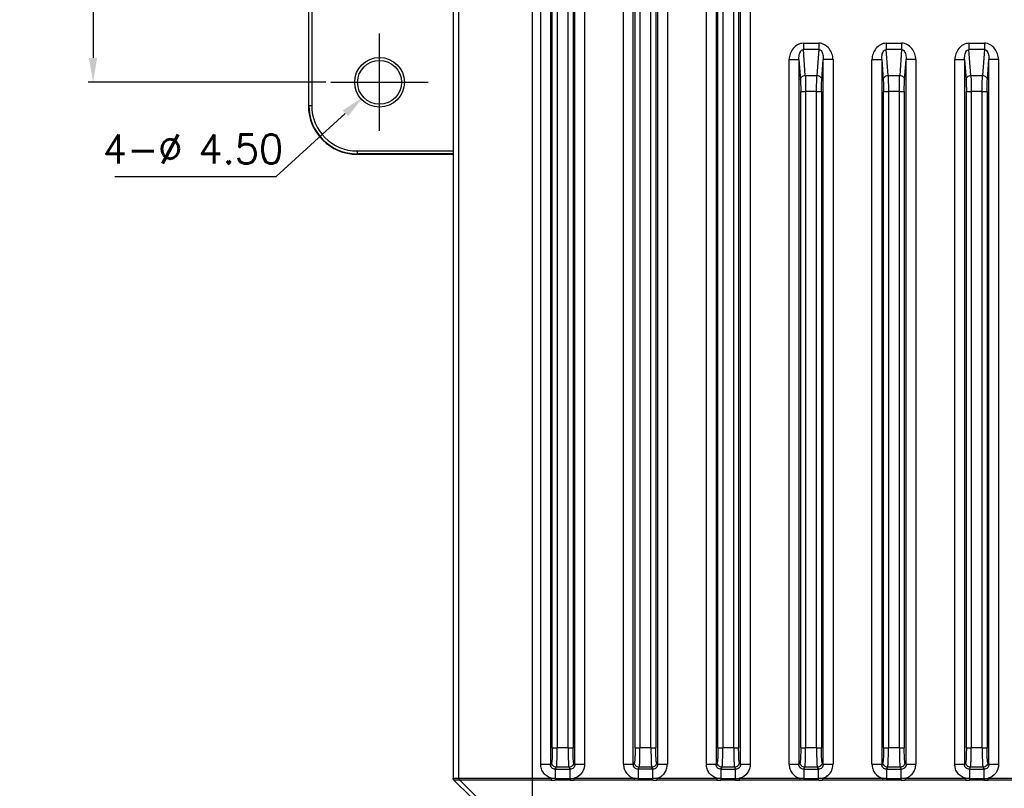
# Model space of a CAD drawing. Header units: millimetres. Extents: x 0 to 776, y 0 to 509.
# Tile 20 of 100: x 119 to 220, y 160 to 239. Entities that reach past the tile are written whole.
import ezdxf

# ---------------------------------------------------------------- set-up
doc = ezdxf.new("R2010")
doc.units = ezdxf.units.MM
doc.layers.add('DM', color=4, linetype='Continuous')
doc.layers.add('SLD-0', color=179, linetype='Continuous')
doc.styles.add('SLDTEXTSTYLE0', font='ROMANS', dxfattribs={"width": 0.84})
doc.styles.add('SLDTEXTSTYLE1', font='ROMANS', dxfattribs={"width": 0.97})
doc.dimstyles.new('SLDDIMSTYLE2', dxfattribs={"dimtxt": 3, "dimasz": 3.302, "dimexe": 0, "dimexo": 0.0625, "dimgap": 0.75, "dimtad": 1, "dimrnd": 1e-09, "dimzin": 4, "dimdsep": 46, "dimtxsty": 'SLDTEXTSTYLE0', "dimblk1": 'NONE', "dimblk2": 'NONE', "dimsah": 1, "dimcen": 0.09, "dimadec": 0, "dimazin": 1, "dimtfac": 1, "dimtofl": 0, "dimtmove": 0, "dimatfit": 3, "dimldrblk": 'NONE', "dimfxl": 1, "dimfrac": 2, "dimtolj": 1, "dimtzin": 12, "dimarcsym": 0})
doc.dimstyles.new('SLDDIMSTYLE3', dxfattribs={"dimtxt": 3, "dimasz": 3.302, "dimexe": 0, "dimexo": 0.0625, "dimgap": 0.75, "dimtad": 1, "dimrnd": 1e-09, "dimzin": 4, "dimdsep": 46, "dimtxsty": 'SLDTEXTSTYLE0', "dimblk1": 'NONE', "dimblk2": 'NONE', "dimsah": 1, "dimcen": 0, "dimadec": 0, "dimazin": 1, "dimtfac": 1, "dimtmove": 0, "dimatfit": 3, "dimldrblk": 'NONE', "dimfxl": 1, "dimfrac": 2, "dimtolj": 1, "dimtzin": 12, "dimarcsym": 0})

# ---------------------------------------------------------------- blocks, each defined once
blk = doc.blocks.new('_D_4')
at = {"layer": 'DM', "color": 7}
for p, q in [((155.4, 281.99), (125.99, 281.99)), ((126.49, 279.49), (126.49, 235.49)), ((150.4, 232.99), (125.99, 232.99))]:
    blk.add_line(p, q, dxfattribs=at)
for points in [[(126.91, 279.49), (126.07, 279.49), (126.49, 281.99)], [(126.07, 235.49), (126.91, 235.49), (126.49, 232.99)]]:
    blk.add_solid(points, dxfattribs=at)
at = {"layer": 'DM', "color": 7, "insert": (122.17, 251.94), "char_height": 3, "attachment_point": 1, "rotation": 90, "style": 'SLDTEXTSTYLE1'}
blk.add_mtext('49.00', dxfattribs=at)
blk = doc.blocks.new('_None')
blk = doc.blocks.new('_D_5')
at = {"layer": 'DM', "color": 7}
for p, q in [((155.9, 227.99), (155.9, 237.99)), ((150.9, 232.99), (160.9, 232.99)), ((145.27, 223.32), (152.38, 229.79)), ((128.72, 223.32), (145.27, 223.32))]:
    blk.add_line(p, q, dxfattribs=at)
blk.add_solid([(152.66, 229.49), (152.1, 230.1), (154.23, 231.48)], dxfattribs=at)
at = {"layer": 'DM', "color": 7, "char_height": 3, "attachment_point": 1, "style": 'SLDTEXTSTYLE1'}
for s, insert in [('4-', (127.49, 227.64)), ('%%c', (133.17, 227.64)), ('4.50', (137.29, 227.64))]:
    blk.add_mtext(s, dxfattribs=dict(at, insert=insert))
blk = doc.blocks.new('_D_7')
at = {"layer": 'DM', "color": 7}
for p, q in [((155.9, 245.57), (155.9, 255.57)), ((150.9, 250.57), (160.9, 250.57)), ((146.27, 240.71), (152.37, 246.96)), ((130.21, 240.71), (146.27, 240.71))]:
    blk.add_line(p, q, dxfattribs=at)
blk.add_solid([(152.67, 246.66), (152.07, 247.25), (154.12, 248.74)], dxfattribs=at)
at = {"layer": 'DM', "color": 7, "char_height": 3, "attachment_point": 1, "style": 'SLDTEXTSTYLE1'}
for s, insert in [('4-', (128.73, 245.03)), ('%%c', (134.42, 245.03)), ('5.10', (138.53, 245.03))]:
    blk.add_mtext(s, dxfattribs=dict(at, insert=insert))
blk = doc.blocks.new('_D_11')
at = {"layer": 'DM', "color": 7}
for p, q in [((304.15, 252.34), (304.15, 262.34)), ((299.15, 257.34), (309.15, 257.34)), ((313.71, 244.12), (308.1, 251.87)), ((330.34, 244.12), (313.71, 244.12))]:
    blk.add_line(p, q, dxfattribs=at)
blk.add_arc((304.15, 257.34), 4.25, 299.1309, 305.9889, dxfattribs=at)
blk.add_solid([(308.44, 252.12), (307.76, 251.63), (306.64, 253.9)], dxfattribs=at)
at = {"layer": 'DM', "color": 7, "char_height": 3, "attachment_point": 1, "style": 'SLDTEXTSTYLE1'}
for s, insert in [('2-', (313.51, 248.44)), ('%%c', (319.2, 248.44)), ('8.50', (323.31, 248.44))]:
    blk.add_mtext(s, dxfattribs=dict(at, insert=insert))
blk = doc.blocks.new('_D_21')
at = {"layer": 'DM', "color": 7}
for p, q in [((594.08, 192.37), (610.62, 192.37)), ((610.62, 192.37), (618.44, 188.57)), ((623.84, 180.94), (623.84, 190.94)), ((618.84, 185.94), (628.84, 185.94))]:
    blk.add_line(p, q, dxfattribs=at)
blk.add_solid([(618.26, 188.19), (618.62, 188.94), (620.69, 187.47)], dxfattribs=at)
at = {"layer": 'DM', "color": 7, "char_height": 3, "attachment_point": 1, "style": 'SLDTEXTSTYLE1'}
for s, insert in [('4-', (592.84, 196.69)), ('%%c', (598.53, 196.69)), ('7.00', (602.64, 196.69))]:
    blk.add_mtext(s, dxfattribs=dict(at, insert=insert))

msp = doc.modelspace()

# ---------------------------------------------------------------- linework, layer by layer
at = {"layer": 'SLD-0', "color": 7, "linetype": 'Continuous'}
for p, q in [((171.547, 351.581), (171.547, 159.581)), ((163.461, 349.678), (163.461, 161.485)), ((164.049, 161.485), (164.049, 349.678)), ((172.445, 162.927), (172.445, 348.236)), ((173.443, 348.236), (173.443, 162.927)), ((175.944, 162.927), (175.944, 348.236)), ((176.943, 348.236), (176.943, 162.927)), ((180.945, 162.927), (180.945, 348.236)), ((181.943, 162.927), (181.943, 348.236)), ((184.444, 348.236), (184.444, 162.927)), ((185.443, 348.236), (185.443, 162.927)), ((189.445, 162.927), (189.445, 348.236)), ((190.443, 348.236), (190.443, 162.927)), ((192.944, 162.927), (192.944, 348.236)), ((193.943, 348.236), (193.943, 162.927)), ((173.631, 164.614), (173.631, 346.552)), ((174.13, 346.549), (174.13, 164.614)), ((175.257, 164.614), (175.257, 346.549)), ((175.756, 346.549), (175.756, 164.611)), ((182.131, 164.614), (182.131, 346.552)), ((182.63, 346.549), (182.63, 164.614)), ((183.757, 164.614), (183.757, 346.549)), ((184.256, 346.549), (184.256, 164.611)), ((190.631, 164.614), (190.631, 346.552)), ((191.13, 346.549), (191.13, 164.614)), ((192.257, 164.614), (192.257, 346.549)), ((192.756, 346.549), (192.756, 164.611)), ((148.596, 284.391), (148.596, 230.591)), ((148.638, 230.591), (148.638, 284.391)), ((148.937, 284.391), (148.937, 230.591)), ((199.397, 236.998), (199.397, 236.343)), ((199.397, 236.998), (200.99, 236.998)), ((200.99, 236.998), (200.99, 236.343)), ((207.897, 236.998), (207.897, 236.343)), ((207.897, 236.998), (209.49, 236.998)), ((209.49, 236.998), (209.49, 236.343)), ((216.397, 236.998), (217.99, 236.998)), ((216.397, 236.998), (216.397, 236.343)), ((217.99, 236.998), (217.99, 236.343)), ((199.597, 233.678), (199.397, 236.343)), ((200.99, 236.343), (199.397, 236.343)), ((200.99, 236.343), (200.791, 233.678)), ((208.097, 233.678), (207.897, 236.343)), ((209.49, 236.343), (207.897, 236.343)), ((209.49, 236.343), (209.291, 233.678)), ((217.99, 236.343), (216.397, 236.343)), ((216.597, 233.678), (216.397, 236.343)), ((217.99, 236.343), (217.791, 233.678)), ((197.945, 162.927), (197.945, 235.326)), ((197.945, 235.326), (198.943, 235.326)), ((198.943, 235.326), (199.097, 233.268)), ((198.943, 235.326), (198.943, 162.927)), ((201.29, 233.268), (201.444, 235.326)), ((201.444, 162.927), (201.444, 235.326)), ((202.443, 235.326), (201.444, 235.326)), ((202.443, 235.326), (202.443, 162.927)), ((206.445, 162.927), (206.445, 235.326)), ((206.445, 235.326), (207.443, 235.326)), ((207.443, 235.326), (207.597, 233.268)), ((207.443, 235.326), (207.443, 162.927)), ((209.79, 233.268), (209.944, 235.326)), ((209.944, 162.927), (209.944, 235.326)), ((210.943, 235.326), (209.944, 235.326)), ((210.943, 235.326), (210.943, 162.927)), ((214.945, 235.326), (215.943, 235.326)), ((214.945, 162.927), (214.945, 235.326)), ((215.943, 235.326), (216.097, 233.268)), ((215.943, 235.326), (215.943, 162.927)), ((218.29, 233.268), (218.444, 235.326)), ((219.443, 235.326), (218.444, 235.326)), ((218.444, 162.927), (218.444, 235.326)), ((219.443, 235.326), (219.443, 162.927)), ((199.597, 233.678), (200.791, 233.678)), ((208.097, 233.678), (209.291, 233.678)), ((216.597, 233.678), (217.791, 233.678)), ((199.131, 164.614), (199.131, 232.039)), ((199.63, 232.039), (199.63, 164.614)), ((200.757, 232.039), (199.63, 232.039)), ((200.757, 164.614), (200.757, 232.039)), ((200.757, 232.039), (201.256, 232.039)), ((200.82, 232.039), (200.942, 232.039)), ((200.942, 232.039), (201.211, 232.039)), ((201.211, 232.039), (201.256, 232.039)), ((201.256, 232.039), (201.256, 164.611)), ((207.631, 164.614), (207.631, 232.039)), ((208.13, 232.039), (208.13, 164.614)), ((209.257, 232.039), (208.13, 232.039)), ((209.257, 164.614), (209.257, 232.039)), ((209.257, 232.039), (209.756, 232.039)), ((209.32, 232.039), (209.442, 232.039)), ((209.442, 232.039), (209.711, 232.039)), ((209.711, 232.039), (209.756, 232.039)), ((209.756, 232.039), (209.756, 164.611)), ((216.131, 164.614), (216.131, 232.039)), ((217.757, 232.039), (216.63, 232.039)), ((216.63, 232.039), (216.63, 164.614)), ((217.757, 232.039), (218.256, 232.039)), ((217.757, 164.614), (217.757, 232.039)), ((217.82, 232.039), (217.942, 232.039)), ((217.942, 232.039), (218.211, 232.039)), ((218.211, 232.039), (218.256, 232.039)), ((218.256, 232.039), (218.256, 164.611)), ((148.596, 230.591), (148.937, 230.591)), ((153.596, 225.932), (153.596, 225.591)), ((153.596, 225.932), (163.451, 225.932)), ((163.451, 225.633), (153.596, 225.633)), ((153.596, 225.591), (163.451, 225.591)), ((173.631, 164.614), (174.13, 164.614)), ((175.257, 164.614), (174.13, 164.614)), ((175.257, 164.614), (175.756, 164.614)), ((182.131, 164.614), (182.63, 164.614)), ((183.757, 164.614), (182.63, 164.614)), ((183.757, 164.614), (184.256, 164.614)), ((190.631, 164.614), (191.13, 164.614)), ((192.257, 164.614), (191.13, 164.614)), ((192.257, 164.614), (192.756, 164.614)), ((199.131, 164.614), (199.63, 164.614)), ((200.757, 164.614), (199.63, 164.614)), ((200.757, 164.614), (201.256, 164.614)), ((207.631, 164.614), (208.13, 164.614)), ((209.257, 164.614), (208.13, 164.614)), ((209.257, 164.614), (209.756, 164.614)), ((216.131, 164.614), (216.63, 164.614)), ((217.757, 164.614), (216.63, 164.614)), ((217.757, 164.614), (218.256, 164.614)), ((172.445, 162.927), (173.443, 162.927)), ((173.559, 163.12), (173.443, 162.927)), ((175.944, 162.927), (175.828, 163.12)), ((175.944, 162.927), (176.943, 162.927)), ((180.945, 162.927), (181.943, 162.927)), ((182.059, 163.12), (181.943, 162.927)), ((184.444, 162.927), (184.328, 163.12)), ((184.444, 162.927), (185.443, 162.927)), ((189.445, 162.927), (190.443, 162.927)), ((190.559, 163.12), (190.443, 162.927)), ((192.944, 162.927), (192.828, 163.12)), ((192.944, 162.927), (193.943, 162.927)), ((197.945, 162.927), (198.943, 162.927)), ((199.059, 163.12), (198.943, 162.927)), ((201.444, 162.927), (201.328, 163.12)), ((201.444, 162.927), (202.443, 162.927)), ((206.445, 162.927), (207.443, 162.927)), ((207.559, 163.12), (207.443, 162.927)), ((209.944, 162.927), (209.828, 163.12)), ((209.944, 162.927), (210.943, 162.927)), ((214.945, 162.927), (215.943, 162.927)), ((216.059, 163.12), (215.943, 162.927)), ((218.444, 162.927), (218.328, 163.12)), ((218.444, 162.927), (219.443, 162.927)), ((173.94, 162.424), (174.058, 162.622)), ((173.94, 162.424), (175.447, 162.424)), ((173.94, 162.424), (173.94, 161.31)), ((175.329, 162.622), (174.058, 162.622)), ((175.329, 162.622), (175.447, 162.424)), ((175.447, 161.475), (175.447, 162.424)), ((182.44, 162.424), (182.558, 162.622)), ((183.947, 162.424), (182.44, 162.424)), ((182.44, 162.424), (182.44, 161.308)), ((183.829, 162.622), (182.558, 162.622)), ((183.829, 162.622), (183.947, 162.424)), ((183.947, 161.308), (183.947, 162.424)), ((190.94, 162.424), (191.058, 162.622)), ((190.94, 162.424), (192.447, 162.424)), ((190.94, 162.424), (190.94, 161.31)), ((192.329, 162.622), (191.058, 162.622)), ((192.329, 162.622), (192.447, 162.424)), ((192.447, 161.475), (192.447, 162.424)), ((199.44, 162.424), (199.558, 162.622)), ((199.44, 162.424), (200.947, 162.424)), ((199.44, 162.424), (199.44, 161.308)), ((200.829, 162.622), (199.558, 162.622)), ((200.829, 162.622), (200.947, 162.424)), ((200.947, 161.308), (200.947, 162.424)), ((207.94, 162.424), (208.058, 162.622)), ((207.94, 162.424), (209.447, 162.424)), ((207.94, 162.424), (207.94, 161.308)), ((209.329, 162.622), (208.058, 162.622)), ((209.329, 162.622), (209.447, 162.424)), ((209.447, 161.308), (209.447, 162.424)), ((216.44, 162.424), (216.558, 162.622)), ((216.44, 162.424), (217.947, 162.424)), ((216.44, 162.424), (216.44, 161.31)), ((217.829, 162.622), (216.558, 162.622)), ((217.829, 162.622), (217.947, 162.424)), ((217.947, 161.475), (217.947, 162.424)), ((163.461, 161.485), (173.53, 161.485)), ((165.261, 159.581), (163.534, 161.308)), ((171.547, 161.308), (163.534, 161.308)), ((165.849, 159.581), (164.122, 161.308)), ((173.53, 161.308), (171.547, 161.308)), ((173.53, 161.485), (173.53, 161.308)), ((173.94, 161.475), (175.447, 161.475)), ((175.447, 161.308), (173.94, 161.31)), ((175.447, 161.475), (175.447, 161.308)), ((175.858, 161.485), (182.03, 161.485)), ((175.858, 161.31), (175.858, 161.485)), ((182.03, 161.31), (175.858, 161.31)), ((182.03, 161.485), (182.03, 161.31)), ((182.44, 161.475), (183.947, 161.475)), ((183.947, 161.308), (182.44, 161.308)), ((184.358, 161.485), (190.53, 161.485)), ((184.358, 161.485), (184.358, 161.31)), ((190.53, 161.308), (184.358, 161.31)), ((190.53, 161.485), (190.53, 161.308)), ((190.94, 161.475), (192.447, 161.475)), ((192.447, 161.308), (190.94, 161.31)), ((192.447, 161.475), (192.447, 161.308)), ((192.858, 161.485), (199.03, 161.485)), ((192.858, 161.31), (192.858, 161.485)), ((199.03, 161.31), (192.858, 161.31)), ((199.03, 161.485), (199.03, 161.31)), ((199.44, 161.475), (200.947, 161.475)), ((200.947, 161.308), (199.44, 161.308)), ((201.358, 161.485), (207.53, 161.485)), ((201.358, 161.485), (201.358, 161.31)), ((207.53, 161.31), (201.358, 161.31)), ((207.53, 161.485), (207.53, 161.31)), ((207.94, 161.475), (209.447, 161.475)), ((209.447, 161.308), (207.94, 161.308)), ((209.858, 161.485), (216.03, 161.485)), ((209.858, 161.485), (209.858, 161.31)), ((216.03, 161.308), (209.858, 161.31)), ((216.03, 161.485), (216.03, 161.308)), ((216.44, 161.475), (217.947, 161.475)), ((217.947, 161.308), (216.44, 161.31)), ((217.947, 161.475), (217.947, 161.308)), ((218.358, 161.485), (224.53, 161.485)), ((218.358, 161.31), (218.358, 161.485)), ((224.53, 161.308), (218.358, 161.31))]:
    msp.add_line(p, q, dxfattribs=at)
for radius in [2.55, 2.25]:
    msp.add_circle((155.896, 232.991), radius, dxfattribs=at)
for centre, radius, start, end in [((153.596, 230.591), 5, 180, 270), ((153.596, 230.591), 4.958, 180, 270), ((153.596, 230.591), 4.659, 180, 270), ((175.454, 169.274), 7.799, 269.94819, 272.96357), ((192.454, 169.274), 7.799, 269.94819, 272.96357), ((217.954, 169.274), 7.799, 269.94819, 272.96357)]:
    msp.add_arc(centre, radius, start, end, dxfattribs=at)
for points, knots in [([(199.397, 236.998), (199.196, 236.998), (198.787, 236.888), (198.324, 236.473), (198.027, 235.934), (197.945, 235.528), (197.945, 235.326)], [0, 0, 0, 0, 0.2490915, 0.4990955, 0.7496639, 1, 1, 1, 1]), ([(202.443, 235.326), (202.438, 235.528), (202.362, 235.934), (202.065, 236.474), (201.673, 236.817), (201.297, 236.973), (201.091, 237.004), (200.99, 236.998)], [0, 0, 0, 0, 0.249823, 0.4997951, 0.7489748, 0.8748746, 1, 1, 1, 1]), ([(207.897, 236.998), (207.696, 236.998), (207.287, 236.888), (206.824, 236.473), (206.527, 235.934), (206.445, 235.528), (206.445, 235.326)], [0, 0, 0, 0, 0.2490915, 0.4990955, 0.7496639, 1, 1, 1, 1]), ([(210.943, 235.326), (210.938, 235.528), (210.862, 235.934), (210.565, 236.474), (210.173, 236.817), (209.797, 236.973), (209.591, 237.004), (209.49, 236.998)], [0, 0, 0, 0, 0.249823, 0.4997951, 0.7489748, 0.8748746, 1, 1, 1, 1]), ([(216.397, 236.998), (216.196, 236.998), (215.787, 236.888), (215.324, 236.473), (215.027, 235.934), (214.945, 235.528), (214.945, 235.326)], [0, 0, 0, 0, 0.2490915, 0.4990955, 0.7496639, 1, 1, 1, 1]), ([(219.443, 235.326), (219.438, 235.528), (219.362, 235.934), (219.065, 236.474), (218.673, 236.817), (218.297, 236.973), (218.091, 237.004), (217.99, 236.998)], [0, 0, 0, 0, 0.249823, 0.4997951, 0.7489748, 0.8748746, 1, 1, 1, 1]), ([(198.943, 235.326), (198.94, 235.437), (198.948, 235.632), (198.997, 235.9), (199.077, 236.118), (199.203, 236.291), (199.336, 236.345), (199.397, 236.343)], [0, 0, 0, 0, 0.2767179, 0.4808347, 0.6747961, 0.8480364, 1, 1, 1, 1]), ([(200.99, 236.343), (201.031, 236.344), (201.116, 236.323), (201.242, 236.223), (201.342, 236.049), (201.432, 235.741), (201.449, 235.492), (201.444, 235.326)], [0, 0, 0, 0, 0.1005792, 0.2087794, 0.389616, 0.5875533, 1, 1, 1, 1]), ([(207.443, 235.326), (207.44, 235.437), (207.448, 235.632), (207.497, 235.9), (207.577, 236.118), (207.703, 236.291), (207.836, 236.345), (207.897, 236.343)], [0, 0, 0, 0, 0.2767179, 0.4808347, 0.6747961, 0.8480364, 1, 1, 1, 1]), ([(209.49, 236.343), (209.531, 236.344), (209.616, 236.323), (209.742, 236.223), (209.842, 236.049), (209.932, 235.741), (209.949, 235.492), (209.944, 235.326)], [0, 0, 0, 0, 0.1005792, 0.2087794, 0.389616, 0.5875533, 1, 1, 1, 1]), ([(215.943, 235.326), (215.94, 235.437), (215.948, 235.632), (215.997, 235.9), (216.077, 236.118), (216.203, 236.291), (216.336, 236.345), (216.397, 236.343)], [0, 0, 0, 0, 0.2767179, 0.4808346, 0.6747961, 0.8480364, 1, 1, 1, 1]), ([(217.99, 236.343), (218.031, 236.344), (218.116, 236.323), (218.242, 236.223), (218.342, 236.049), (218.432, 235.741), (218.449, 235.492), (218.444, 235.326)], [0, 0, 0, 0, 0.1005792, 0.2087794, 0.3896161, 0.5875534, 1, 1, 1, 1]), ([(199.097, 233.268), (199.099, 233.321), (199.131, 233.432), (199.286, 233.612), (199.474, 233.675), (199.597, 233.678)], [0, 0, 0, 0, 0.2280993, 0.4722158, 1, 1, 1, 1]), ([(199.597, 233.678), (199.61, 233.44), (199.625, 232.893), (199.63, 232.347), (199.63, 232.039)], [0, 0, 0, 0, 0.4363572, 1, 1, 1, 1]), ([(200.757, 232.039), (200.757, 232.347), (200.762, 232.893), (200.777, 233.44), (200.791, 233.678)], [0, 0, 0, 0, 0.5636432, 1, 1, 1, 1]), ([(200.791, 233.678), (200.914, 233.675), (201.101, 233.612), (201.256, 233.432), (201.288, 233.321), (201.29, 233.268)], [0, 0, 0, 0, 0.5277841, 0.7719005, 1, 1, 1, 1]), ([(207.597, 233.268), (207.599, 233.321), (207.631, 233.432), (207.786, 233.612), (207.974, 233.675), (208.097, 233.678)], [0, 0, 0, 0, 0.2280993, 0.4722158, 1, 1, 1, 1]), ([(208.097, 233.678), (208.11, 233.44), (208.125, 232.893), (208.13, 232.347), (208.13, 232.039)], [0, 0, 0, 0, 0.4363572, 1, 1, 1, 1]), ([(209.257, 232.039), (209.257, 232.347), (209.262, 232.893), (209.277, 233.44), (209.291, 233.678)], [0, 0, 0, 0, 0.5636432, 1, 1, 1, 1]), ([(209.291, 233.678), (209.414, 233.675), (209.601, 233.612), (209.756, 233.432), (209.788, 233.321), (209.79, 233.268)], [0, 0, 0, 0, 0.5277841, 0.7719005, 1, 1, 1, 1]), ([(216.097, 233.268), (216.099, 233.321), (216.131, 233.432), (216.286, 233.612), (216.474, 233.675), (216.597, 233.678)], [0, 0, 0, 0, 0.2280993, 0.4722158, 1, 1, 1, 1]), ([(216.597, 233.678), (216.61, 233.44), (216.625, 232.893), (216.63, 232.347), (216.63, 232.039)], [0, 0, 0, 0, 0.4363572, 1, 1, 1, 1]), ([(217.757, 232.039), (217.757, 232.347), (217.762, 232.893), (217.777, 233.44), (217.791, 233.678)], [0, 0, 0, 0, 0.5636432, 1, 1, 1, 1]), ([(217.791, 233.678), (217.914, 233.675), (218.101, 233.612), (218.256, 233.432), (218.288, 233.321), (218.29, 233.268)], [0, 0, 0, 0, 0.5277841, 0.7719005, 1, 1, 1, 1]), ([(199.097, 233.268), (199.111, 233.09), (199.126, 232.68), (199.131, 232.27), (199.131, 232.039)], [0, 0, 0, 0, 0.4363397, 1, 1, 1, 1]), ([(201.256, 232.039), (201.256, 232.27), (201.261, 232.68), (201.277, 233.09), (201.29, 233.268)], [0, 0, 0, 0, 0.5636299, 1, 1, 1, 1]), ([(207.597, 233.268), (207.611, 233.09), (207.626, 232.68), (207.631, 232.27), (207.631, 232.039)], [0, 0, 0, 0, 0.4363397, 1, 1, 1, 1]), ([(209.756, 232.039), (209.756, 232.27), (209.761, 232.68), (209.777, 233.09), (209.79, 233.268)], [0, 0, 0, 0, 0.5636124, 1, 1, 1, 1]), ([(216.097, 233.268), (216.111, 233.09), (216.126, 232.68), (216.131, 232.27), (216.131, 232.039)], [0, 0, 0, 0, 0.4363397, 1, 1, 1, 1]), ([(218.256, 232.039), (218.256, 232.27), (218.261, 232.68), (218.277, 233.09), (218.29, 233.268)], [0, 0, 0, 0, 0.5636124, 1, 1, 1, 1]), ([(199.131, 232.039), (199.182, 232.037), (199.349, 232.042), (199.515, 232.039), (199.63, 232.039)], [0, 0, 0, 0, 0.3107116, 1, 1, 1, 1]), ([(207.631, 232.039), (207.682, 232.037), (207.849, 232.042), (208.015, 232.039), (208.13, 232.039)], [0, 0, 0, 0, 0.3107116, 1, 1, 1, 1]), ([(216.131, 232.039), (216.182, 232.037), (216.349, 232.042), (216.515, 232.039), (216.63, 232.039)], [0, 0, 0, 0, 0.3107116, 1, 1, 1, 1]), ([(173.631, 164.614), (173.631, 164.433), (173.628, 164.169), (173.62, 163.831), (173.611, 163.612), (173.601, 163.428), (173.59, 163.284), (173.576, 163.187), (173.568, 163.135), (173.559, 163.12)], [0, 0, 0, 0, 0.3628092, 0.5286871, 0.6763478, 0.8009228, 0.8984219, 0.9654336, 1, 1, 1, 1]), ([(174.058, 162.622), (174.068, 162.642), (174.075, 162.71), (174.089, 162.84), (174.1, 163.032), (174.111, 163.278), (174.119, 163.57), (174.128, 164.02), (174.13, 164.372), (174.13, 164.614)], [0, 0, 0, 0, 0.0339847, 0.1006185, 0.1979126, 0.32266, 0.470541, 0.6365747, 1, 1, 1, 1]), ([(175.257, 164.614), (175.257, 164.372), (175.259, 164.02), (175.268, 163.57), (175.277, 163.278), (175.287, 163.032), (175.298, 162.84), (175.312, 162.71), (175.319, 162.642), (175.329, 162.622)], [0, 0, 0, 0, 0.3634253, 0.5294589, 0.67734, 0.8020874, 0.8993815, 0.9660154, 1, 1, 1, 1]), ([(175.828, 163.12), (175.819, 163.135), (175.811, 163.186), (175.797, 163.283), (175.787, 163.427), (175.776, 163.611), (175.768, 163.829), (175.759, 164.166), (175.756, 164.43), (175.756, 164.611)], [0, 0, 0, 0, 0.0344406, 0.1012001, 0.1985826, 0.3231568, 0.4708549, 0.6368105, 1, 1, 1, 1]), ([(182.131, 164.614), (182.131, 164.433), (182.128, 164.169), (182.12, 163.831), (182.111, 163.612), (182.101, 163.428), (182.09, 163.284), (182.076, 163.187), (182.068, 163.135), (182.059, 163.12)], [0, 0, 0, 0, 0.3628093, 0.5286871, 0.6763478, 0.8009229, 0.898422, 0.9654336, 1, 1, 1, 1]), ([(182.558, 162.622), (182.568, 162.642), (182.575, 162.71), (182.589, 162.84), (182.6, 163.032), (182.611, 163.278), (182.619, 163.57), (182.628, 164.02), (182.63, 164.372), (182.63, 164.614)], [0, 0, 0, 0, 0.0339847, 0.1006185, 0.1979126, 0.32266, 0.470541, 0.6365747, 1, 1, 1, 1]), ([(183.757, 164.614), (183.757, 164.372), (183.759, 164.02), (183.768, 163.57), (183.777, 163.278), (183.787, 163.032), (183.798, 162.84), (183.812, 162.71), (183.819, 162.642), (183.829, 162.622)], [0, 0, 0, 0, 0.3634253, 0.5294589, 0.67734, 0.8020874, 0.8993815, 0.9660154, 1, 1, 1, 1]), ([(184.328, 163.12), (184.319, 163.135), (184.311, 163.186), (184.297, 163.283), (184.287, 163.427), (184.276, 163.611), (184.268, 163.829), (184.259, 164.166), (184.256, 164.43), (184.256, 164.611)], [0, 0, 0, 0, 0.0344406, 0.1012, 0.1985826, 0.3231567, 0.4708549, 0.6368105, 1, 1, 1, 1]), ([(190.631, 164.614), (190.631, 164.433), (190.628, 164.169), (190.62, 163.831), (190.611, 163.612), (190.601, 163.428), (190.59, 163.284), (190.576, 163.187), (190.568, 163.135), (190.559, 163.12)], [0, 0, 0, 0, 0.3628092, 0.5286871, 0.6763478, 0.8009228, 0.8984219, 0.9654336, 1, 1, 1, 1]), ([(191.058, 162.622), (191.068, 162.642), (191.075, 162.71), (191.089, 162.84), (191.1, 163.032), (191.111, 163.278), (191.119, 163.57), (191.128, 164.02), (191.13, 164.372), (191.13, 164.614)], [0, 0, 0, 0, 0.0339847, 0.1006185, 0.1979126, 0.32266, 0.470541, 0.6365747, 1, 1, 1, 1]), ([(192.257, 164.614), (192.257, 164.372), (192.259, 164.02), (192.268, 163.57), (192.277, 163.278), (192.287, 163.032), (192.298, 162.84), (192.312, 162.71), (192.319, 162.642), (192.329, 162.622)], [0, 0, 0, 0, 0.3634253, 0.5294589, 0.67734, 0.8020874, 0.8993815, 0.9660154, 1, 1, 1, 1]), ([(192.828, 163.12), (192.819, 163.135), (192.811, 163.186), (192.797, 163.283), (192.787, 163.427), (192.776, 163.611), (192.768, 163.829), (192.759, 164.166), (192.756, 164.43), (192.756, 164.611)], [0, 0, 0, 0, 0.0344406, 0.1012001, 0.1985826, 0.3231568, 0.4708549, 0.6368105, 1, 1, 1, 1]), ([(199.131, 164.614), (199.131, 164.433), (199.128, 164.169), (199.12, 163.831), (199.111, 163.612), (199.101, 163.428), (199.09, 163.284), (199.076, 163.187), (199.068, 163.135), (199.059, 163.12)], [0, 0, 0, 0, 0.3628102, 0.5286882, 0.6763488, 0.8009238, 0.8984227, 0.9654339, 1, 1, 1, 1]), ([(199.558, 162.622), (199.568, 162.642), (199.575, 162.71), (199.589, 162.84), (199.6, 163.032), (199.611, 163.278), (199.619, 163.57), (199.628, 164.02), (199.63, 164.372), (199.63, 164.614)], [0, 0, 0, 0, 0.0339847, 0.1006185, 0.1979126, 0.32266, 0.470541, 0.6365747, 1, 1, 1, 1]), ([(200.757, 164.614), (200.757, 164.372), (200.759, 164.02), (200.768, 163.57), (200.777, 163.278), (200.787, 163.032), (200.798, 162.84), (200.812, 162.71), (200.819, 162.642), (200.829, 162.622)], [0, 0, 0, 0, 0.3634253, 0.5294589, 0.67734, 0.8020874, 0.8993815, 0.9660154, 1, 1, 1, 1]), ([(201.328, 163.12), (201.319, 163.135), (201.311, 163.186), (201.297, 163.283), (201.287, 163.427), (201.276, 163.611), (201.268, 163.829), (201.259, 164.166), (201.256, 164.43), (201.256, 164.611)], [0, 0, 0, 0, 0.0344406, 0.1011999, 0.1985824, 0.3231564, 0.4708543, 0.6368099, 1, 1, 1, 1]), ([(207.631, 164.614), (207.631, 164.433), (207.628, 164.169), (207.62, 163.831), (207.611, 163.612), (207.601, 163.428), (207.59, 163.284), (207.576, 163.187), (207.568, 163.135), (207.559, 163.12)], [0, 0, 0, 0, 0.3628102, 0.5286882, 0.6763488, 0.8009238, 0.8984227, 0.9654339, 1, 1, 1, 1]), ([(208.058, 162.622), (208.068, 162.642), (208.075, 162.71), (208.089, 162.84), (208.1, 163.032), (208.111, 163.278), (208.119, 163.57), (208.128, 164.02), (208.13, 164.372), (208.13, 164.614)], [0, 0, 0, 0, 0.0339847, 0.1006185, 0.1979126, 0.32266, 0.470541, 0.6365747, 1, 1, 1, 1]), ([(209.257, 164.614), (209.257, 164.372), (209.259, 164.02), (209.268, 163.57), (209.277, 163.278), (209.287, 163.032), (209.298, 162.84), (209.312, 162.71), (209.319, 162.642), (209.329, 162.622)], [0, 0, 0, 0, 0.3634253, 0.5294589, 0.67734, 0.8020874, 0.8993815, 0.9660154, 1, 1, 1, 1]), ([(209.828, 163.12), (209.819, 163.135), (209.811, 163.186), (209.797, 163.283), (209.787, 163.427), (209.776, 163.611), (209.768, 163.829), (209.759, 164.166), (209.756, 164.43), (209.756, 164.611)], [0, 0, 0, 0, 0.0344406, 0.1011999, 0.1985824, 0.3231564, 0.4708543, 0.6368099, 1, 1, 1, 1]), ([(216.131, 164.614), (216.131, 164.433), (216.128, 164.169), (216.12, 163.831), (216.111, 163.612), (216.101, 163.428), (216.09, 163.284), (216.076, 163.187), (216.068, 163.135), (216.059, 163.12)], [0, 0, 0, 0, 0.3628102, 0.5286882, 0.6763488, 0.8009238, 0.8984227, 0.9654338, 1, 1, 1, 1]), ([(216.558, 162.622), (216.568, 162.642), (216.575, 162.71), (216.589, 162.84), (216.6, 163.032), (216.611, 163.278), (216.619, 163.57), (216.628, 164.02), (216.63, 164.372), (216.63, 164.614)], [0, 0, 0, 0, 0.0339847, 0.1006185, 0.1979126, 0.32266, 0.470541, 0.6365747, 1, 1, 1, 1]), ([(217.757, 164.614), (217.757, 164.372), (217.759, 164.02), (217.768, 163.57), (217.777, 163.278), (217.787, 163.032), (217.798, 162.84), (217.812, 162.71), (217.819, 162.642), (217.829, 162.622)], [0, 0, 0, 0, 0.3634253, 0.5294589, 0.67734, 0.8020874, 0.8993815, 0.9660154, 1, 1, 1, 1]), ([(218.328, 163.12), (218.319, 163.135), (218.311, 163.186), (218.297, 163.283), (218.287, 163.427), (218.276, 163.611), (218.268, 163.829), (218.259, 164.166), (218.256, 164.43), (218.256, 164.611)], [0, 0, 0, 0, 0.0344406, 0.1012, 0.1985825, 0.3231564, 0.4708543, 0.6368099, 1, 1, 1, 1]), ([(173.53, 161.485), (173.377, 161.535), (173.078, 161.667), (172.725, 162.008), (172.495, 162.442), (172.45, 162.766), (172.445, 162.927)], [0, 0, 0, 0, 0.2501611, 0.5000448, 0.7499264, 1, 1, 1, 1]), ([(173.94, 162.424), (173.812, 162.423), (173.544, 162.529), (173.442, 162.798), (173.443, 162.927)], [0, 0, 0, 0, 0.4982074, 1, 1, 1, 1]), ([(174.058, 162.622), (173.931, 162.622), (173.667, 162.729), (173.56, 162.993), (173.559, 163.12)], [0, 0, 0, 0, 0.5004298, 1, 1, 1, 1]), ([(175.828, 163.12), (175.828, 162.993), (175.72, 162.729), (175.456, 162.622), (175.329, 162.622)], [0, 0, 0, 0, 0.4995723, 1, 1, 1, 1]), ([(175.944, 162.927), (175.945, 162.798), (175.843, 162.53), (175.575, 162.423), (175.447, 162.424)], [0, 0, 0, 0, 0.5015736, 1, 1, 1, 1]), ([(176.943, 162.927), (176.943, 162.609), (176.731, 161.957), (176.163, 161.572), (175.858, 161.485)], [0, 0, 0, 0, 0.4999714, 1, 1, 1, 1]), ([(180.945, 162.927), (180.947, 162.766), (180.996, 162.442), (181.296, 161.869), (181.724, 161.569), (182.03, 161.485)], [0, 0, 0, 0, 0.2517164, 0.5033736, 1, 1, 1, 1]), ([(182.44, 162.424), (182.312, 162.423), (182.044, 162.529), (181.942, 162.798), (181.943, 162.927)], [0, 0, 0, 0, 0.4982649, 1, 1, 1, 1]), ([(182.558, 162.622), (182.431, 162.622), (182.167, 162.729), (182.06, 162.993), (182.059, 163.12)], [0, 0, 0, 0, 0.5004298, 1, 1, 1, 1]), ([(184.328, 163.12), (184.328, 162.993), (184.22, 162.729), (183.956, 162.622), (183.829, 162.622)], [0, 0, 0, 0, 0.4995723, 1, 1, 1, 1]), ([(184.444, 162.927), (184.445, 162.798), (184.343, 162.53), (184.075, 162.423), (183.947, 162.424)], [0, 0, 0, 0, 0.5015446, 1, 1, 1, 1]), ([(184.358, 161.485), (184.512, 161.529), (184.809, 161.668), (185.162, 162.008), (185.392, 162.442), (185.439, 162.766), (185.443, 162.927)], [0, 0, 0, 0, 0.2499898, 0.5000173, 0.7499619, 1, 1, 1, 1]), ([(190.53, 161.485), (190.377, 161.535), (190.078, 161.667), (189.725, 162.008), (189.495, 162.442), (189.45, 162.766), (189.445, 162.927)], [0, 0, 0, 0, 0.2501611, 0.5000448, 0.7499264, 1, 1, 1, 1]), ([(190.94, 162.424), (190.812, 162.423), (190.544, 162.529), (190.442, 162.798), (190.443, 162.927)], [0, 0, 0, 0, 0.4982074, 1, 1, 1, 1]), ([(191.058, 162.622), (190.931, 162.622), (190.667, 162.729), (190.56, 162.993), (190.559, 163.12)], [0, 0, 0, 0, 0.5004298, 1, 1, 1, 1]), ([(192.828, 163.12), (192.828, 162.993), (192.72, 162.729), (192.456, 162.622), (192.329, 162.622)], [0, 0, 0, 0, 0.4995723, 1, 1, 1, 1]), ([(192.944, 162.927), (192.945, 162.798), (192.843, 162.53), (192.575, 162.423), (192.447, 162.424)], [0, 0, 0, 0, 0.5015736, 1, 1, 1, 1]), ([(193.943, 162.927), (193.943, 162.609), (193.731, 161.957), (193.163, 161.572), (192.858, 161.485)], [0, 0, 0, 0, 0.4999714, 1, 1, 1, 1]), ([(197.945, 162.927), (197.947, 162.766), (197.996, 162.442), (198.296, 161.869), (198.724, 161.569), (199.03, 161.485)], [0, 0, 0, 0, 0.2517164, 0.5033736, 1, 1, 1, 1]), ([(199.44, 162.424), (199.312, 162.423), (199.044, 162.529), (198.942, 162.798), (198.943, 162.927)], [0, 0, 0, 0, 0.4982649, 1, 1, 1, 1]), ([(199.558, 162.622), (199.431, 162.622), (199.167, 162.729), (199.06, 162.993), (199.059, 163.12)], [0, 0, 0, 0, 0.5004295, 1, 1, 1, 1]), ([(201.328, 163.12), (201.328, 162.993), (201.22, 162.729), (200.956, 162.622), (200.829, 162.622)], [0, 0, 0, 0, 0.4995723, 1, 1, 1, 1]), ([(201.444, 162.927), (201.445, 162.798), (201.343, 162.53), (201.075, 162.423), (200.947, 162.424)], [0, 0, 0, 0, 0.5015446, 1, 1, 1, 1]), ([(201.358, 161.485), (201.512, 161.529), (201.809, 161.668), (202.162, 162.008), (202.392, 162.442), (202.439, 162.766), (202.443, 162.927)], [0, 0, 0, 0, 0.2499898, 0.5000173, 0.7499619, 1, 1, 1, 1]), ([(206.445, 162.927), (206.447, 162.766), (206.496, 162.442), (206.796, 161.869), (207.224, 161.569), (207.53, 161.485)], [0, 0, 0, 0, 0.2517159, 0.5033731, 1, 1, 1, 1]), ([(207.94, 162.424), (207.812, 162.423), (207.544, 162.529), (207.442, 162.798), (207.443, 162.927)], [0, 0, 0, 0, 0.4982649, 1, 1, 1, 1]), ([(208.058, 162.622), (207.931, 162.622), (207.667, 162.729), (207.56, 162.993), (207.559, 163.12)], [0, 0, 0, 0, 0.5004298, 1, 1, 1, 1]), ([(209.828, 163.12), (209.828, 162.993), (209.72, 162.729), (209.456, 162.622), (209.329, 162.622)], [0, 0, 0, 0, 0.4995723, 1, 1, 1, 1]), ([(209.944, 162.927), (209.945, 162.798), (209.843, 162.53), (209.575, 162.423), (209.447, 162.424)], [0, 0, 0, 0, 0.5015446, 1, 1, 1, 1]), ([(209.858, 161.485), (210.012, 161.529), (210.309, 161.668), (210.662, 162.008), (210.892, 162.442), (210.939, 162.766), (210.943, 162.927)], [0, 0, 0, 0, 0.2499898, 0.5000173, 0.7499619, 1, 1, 1, 1]), ([(216.03, 161.485), (215.877, 161.535), (215.578, 161.667), (215.225, 162.008), (214.995, 162.442), (214.95, 162.766), (214.945, 162.927)], [0, 0, 0, 0, 0.2501611, 0.5000448, 0.7499264, 1, 1, 1, 1]), ([(216.44, 162.424), (216.312, 162.423), (216.044, 162.529), (215.942, 162.798), (215.943, 162.927)], [0, 0, 0, 0, 0.4982074, 1, 1, 1, 1]), ([(216.558, 162.622), (216.431, 162.622), (216.167, 162.729), (216.06, 162.993), (216.059, 163.12)], [0, 0, 0, 0, 0.5004298, 1, 1, 1, 1]), ([(218.328, 163.12), (218.328, 162.993), (218.22, 162.729), (217.956, 162.622), (217.829, 162.622)], [0, 0, 0, 0, 0.4995723, 1, 1, 1, 1]), ([(218.444, 162.927), (218.445, 162.798), (218.343, 162.53), (218.075, 162.423), (217.947, 162.424)], [0, 0, 0, 0, 0.5015736, 1, 1, 1, 1]), ([(219.443, 162.927), (219.443, 162.609), (219.231, 161.957), (218.663, 161.572), (218.358, 161.485)], [0, 0, 0, 0, 0.4999714, 1, 1, 1, 1])]:
    msp.add_open_spline(points, degree=3, knots=knots, dxfattribs=at)
for points in [[(163.524, 161.318), (163.479, 161.363), (163.451, 161.431), (163.451, 161.495)], [(163.461, 161.485), (163.461, 161.454), (163.467, 161.423), (163.478, 161.395)], [(163.478, 161.395), (163.49, 161.363), (163.51, 161.333), (163.534, 161.308)], [(164.122, 161.308), (164.077, 161.353), (164.049, 161.421), (164.049, 161.485)], [(173.94, 161.475), (173.803, 161.475), (173.666, 161.478), (173.53, 161.485)], [(173.53, 161.308), (173.666, 161.307), (173.803, 161.306), (173.94, 161.31)], [(175.447, 161.308), (175.584, 161.304), (175.721, 161.309), (175.858, 161.31)], [(182.44, 161.475), (182.303, 161.475), (182.166, 161.478), (182.03, 161.485)], [(182.44, 161.308), (182.303, 161.304), (182.166, 161.308), (182.03, 161.31)], [(184.358, 161.485), (184.221, 161.478), (184.084, 161.475), (183.947, 161.475)], [(183.947, 161.308), (184.084, 161.304), (184.221, 161.308), (184.358, 161.31)], [(190.94, 161.475), (190.803, 161.475), (190.666, 161.478), (190.53, 161.485)], [(190.53, 161.308), (190.666, 161.307), (190.803, 161.306), (190.94, 161.31)], [(192.447, 161.308), (192.584, 161.304), (192.721, 161.309), (192.858, 161.31)], [(199.44, 161.475), (199.303, 161.475), (199.166, 161.478), (199.03, 161.485)], [(199.44, 161.308), (199.303, 161.304), (199.166, 161.308), (199.03, 161.31)], [(201.358, 161.485), (201.221, 161.478), (201.084, 161.475), (200.947, 161.475)], [(200.947, 161.308), (201.084, 161.304), (201.221, 161.308), (201.358, 161.31)], [(207.94, 161.475), (207.803, 161.475), (207.666, 161.478), (207.53, 161.485)], [(207.94, 161.308), (207.803, 161.304), (207.666, 161.308), (207.53, 161.31)], [(209.858, 161.485), (209.721, 161.478), (209.584, 161.475), (209.447, 161.475)], [(209.447, 161.308), (209.584, 161.304), (209.721, 161.308), (209.858, 161.31)], [(216.44, 161.475), (216.303, 161.475), (216.166, 161.478), (216.03, 161.485)], [(216.03, 161.308), (216.166, 161.307), (216.303, 161.306), (216.44, 161.31)], [(217.947, 161.308), (218.084, 161.304), (218.221, 161.309), (218.358, 161.31)]]:
    msp.add_open_spline(points, degree=3, dxfattribs=at)

# ---------------------------------------------------------------- dimensions: what is measured, and where the dimension line sits
at = {"layer": 'DM', "color": 7}
dim = msp.add_linear_dim(base=(123.99, 281.991), p1=(150.896, 232.991), p2=(155.896, 281.991), angle=90, dimstyle='SLDDIMSTYLE2', dxfattribs=at)
dim.commit()
dim.dimension.update_dxf_attribs({"geometry": '_D_4', "text_midpoint": (123.99, 257.491), "dimtype": 160})
for p1, text, picture, middle in [((6.489, 5.49), '2-<>', '_D_11', (313.707, 244.121)), ((2.694, 4.33), '4-<>', '_D_7', (146.273, 240.707)), ((2.502, 3.74), '4-<>', '_D_5', (145.266, 223.321)), ((6.708, 1.999), '4-<>', '_D_21', (610.623, 192.373))]:
    dim = msp.add_diameter_dim_2p(p1=p1, p2=(0, 0), text=text, dimstyle='SLDDIMSTYLE3', dxfattribs=at)
    dim.commit()
    dim.dimension.update_dxf_attribs({"geometry": picture, "text_midpoint": middle, "dimtype": 163})

doc.saveas('drawing.dxf')
